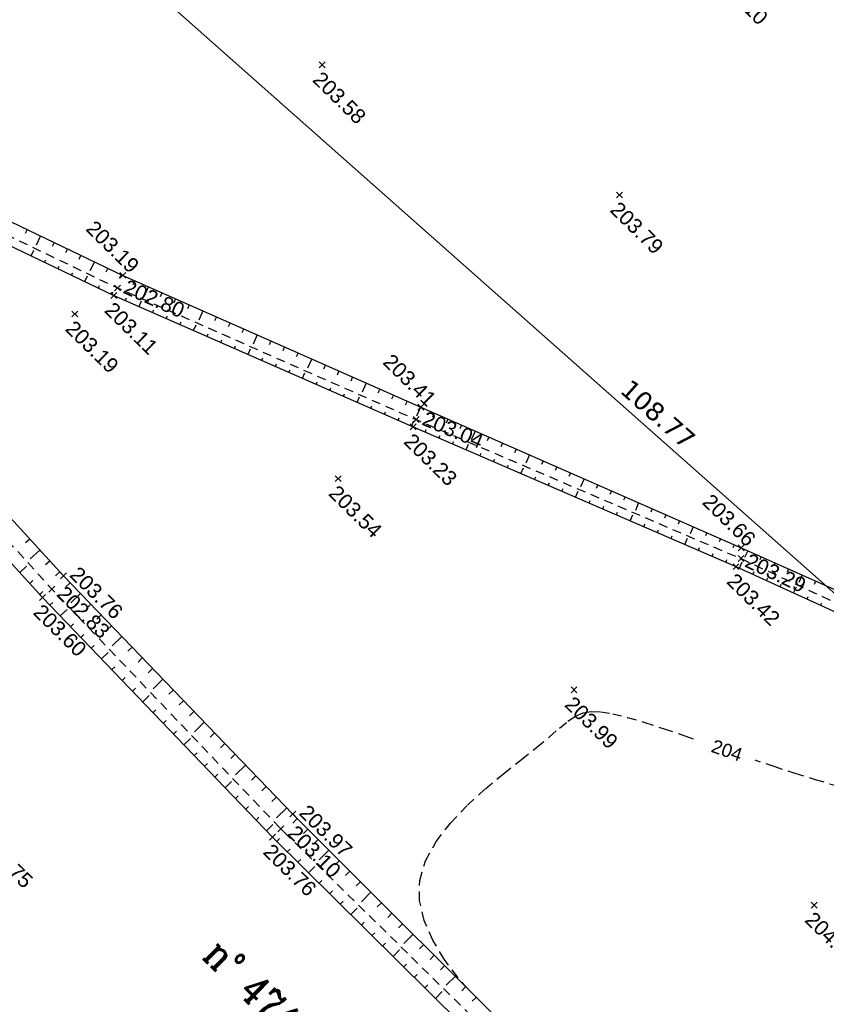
# Model space of a CAD drawing. Extents: x 1616800 to 1632437, y 2248456 to 2251974.
# Tile 21 of 256: x 1617821 to 1617875, y 2251358 to 2251424. Entities that reach past the tile are written whole.
import ezdxf
from ezdxf.enums import TextEntityAlignment as Align

# ---------------------------------------------------------------- set-up
doc = ezdxf.new("R2010")
doc.units = 0
doc.header["$LTSCALE"] = 2
doc.header["$PDMODE"] = 3
doc.header["$PDSIZE"] = 0.2
doc.linetypes.add('FOSSE', pattern=[0.5, 0.3, -0.2])
doc.layers.get('0').update_dxf_attribs({"linetype": 'CONTINUOUS'})
for name, color, linetype in [('X-PTS TOPO-TEXTE TOPOALT', 8, 'CONTINUOUS'), ('X-PTS TOPO-TOPOPOINT', 8, 'CONTINUOUS'), ('Y - FDP TOPO-COTATION', 8, 'CONTINUOUS'), ('Y - FDP TOPO-LIMITES', 8, 'CONTINUOUS'), ('Y - FDP TOPO-LOT CONTOUR', 8, 'CONTINUOUS'), ('Y - FDP TOPO-LOT COTATION', 8, 'CONTINUOUS'), ('Y-FDP TOPO-CADASTRE_NUMERO', 11, 'CONTINUOUS'), ('Y-FDP TOPO-CN_1_00', 8, 'FOSSE'), ('Y-FDP TOPO-CN_Cotation', 8, 'CONTINUOUS'), ('Y-FDP TOPO-CN_Cotation Cache des textes', 8, 'CONTINUOUS'), ('Y-FDP TOPO-TOP_AXE_FOSSE', 8, 'CONTINUOUS'), ('Y-FDP TOPO-TOP_BARBULE', 8, 'CONTINUOUS'), ('Y-FDP TOPO-TOP_TALUS', 8, 'CONTINUOUS')]:
    doc.layers.add(name, color=color, linetype=linetype)
doc.styles.add('Arial 1.5', font='arial.ttf', dxfattribs={"width": 0.99, "height": 0.75})
doc.styles.add('COMPLEX', font='complex.shx')
doc.styles.get("Standard").update_dxf_attribs({"font": 'arial.ttf'})
doc.styles.add('Verdana 2.0', font='verdana.ttf', dxfattribs={"width": 0.99, "height": 2})

# ---------------------------------------------------------------- blocks, each defined once
blk = doc.blocks.new('TCPOINT_2')
at = {"color": 0}
blk.add_point((0, 0), dxfattribs=at)
at = {"layer": 'X-PTS TOPO-TEXTE TOPOALT'}
blk.add_attdef('ALT', (0.25, 0.25), '', height=0.75, dxfattribs=at)
blk = doc.blocks.new('TCPOINT')
at = {"color": 0}
blk.add_point((0, 0), dxfattribs=at)
at = {"layer": 'X-PTS TOPO-TEXTE TOPOALT'}
blk.add_attdef('ALT', text='', height=0.75, dxfattribs=at).set_placement((0.25, -0.25), align=Align.TOP_LEFT)
blk = doc.blocks.new('zt_cache')
blk.add_wipeout([(0, 0), (1, 0), (1, 1), (0, 1)])

msp = doc.modelspace()

# ---------------------------------------------------------------- linework, layer by layer
at = {"layer": 'Y - FDP TOPO-LIMITES', "flags": 128}
msp.add_lwpolyline([(1617826.4283, 2251294.8169), (1617840.4495, 2251294.9641), (1617903.8303, 2251360.7956), (1617822.4365, 2251432.9471)], dxfattribs=at)
at = {"layer": 'Y - FDP TOPO-LOT CONTOUR', "flags": 128}
msp.add_lwpolyline([(1617822.4365, 2251432.9471), (1617772.3567, 2251348.6685), (1617826.4283, 2251294.8169), (1617840.4495, 2251294.9641), (1617903.8303, 2251360.7956)], close=True, dxfattribs=at)
at = {"layer": 'Y-FDP TOPO-CN_1_00', "linetype": 'FOSSE'}
msp.add_lwpolyline([(1617851.1142, 2251359.0956), (1617850.4286, 2251359.9011), (1617849.533, 2251361.1073), (1617848.7623, 2251362.3802), (1617848.1852, 2251363.6983), (1617847.8706, 2251365.0399), (1617847.8874, 2251366.3835), (1617848.2801, 2251367.7089), (1617848.9959, 2251369.0018), (1617849.9578, 2251370.249), (1617851.0888, 2251371.4377), (1617852.3118, 2251372.5548), (1617853.5496, 2251373.5872), (1617854.7254, 2251374.522), (1617855.7619, 2251375.3461), (1617856.6038, 2251376.0489), (1617857.282, 2251376.6291), (1617857.8489, 2251377.0877), (1617858.3572, 2251377.4256), (1617858.8594, 2251377.644), (1617859.4081, 2251377.7438), (1617860.0556, 2251377.7261), (1617860.8547, 2251377.5918), (1617861.8435, 2251377.3452), (1617863.0029, 2251377.003), (1617864.2994, 2251376.5852), (1617865.6998, 2251376.1117), (1617867.1705, 2251375.6024), (1617868.6782, 2251375.0773), (1617870.1895, 2251374.5564), (1617871.6709, 2251374.0595), (1617873.0954, 2251373.6019), (1617874.4616, 2251373.1804), (1617875.7746, 2251372.7868)], dxfattribs=at)
at = {"layer": 'Y-FDP TOPO-TOP_AXE_FOSSE', "linetype": 'FOSSE', "flags": 128}
for points in [[(1617814.6676, 2251412.4221), (1617827.5892, 2251406.2132), (1617847.6407, 2251397.3692), (1617869.4704, 2251388.0204), (1617890.1539, 2251378.4015), (1617901.864, 2251372.6569), (1617909.4238, 2251368.5705)], [(1617808.0932, 2251402.5416), (1617823.1749, 2251385.9677), (1617838.5631, 2251369.8505), (1617855.5748, 2251353.1388), (1617870.5662, 2251337.6916), (1617873.8427, 2251334.2372), (1617875.1064, 2251333.0335)]]:
    msp.add_lwpolyline(points, dxfattribs=at)
at = {"layer": 'Y-FDP TOPO-TOP_BARBULE'}
for p, q in [((1617821.5205, 2251410.14), (1617821.3894, 2251409.8661)), ((1617822.4225, 2251409.7083), (1617822.127, 2251409.0909)), ((1617823.3245, 2251409.2766), (1617823.193, 2251409.0017)), ((1617821.7903, 2251408.3658), (1617821.975, 2251408.7524)), ((1617824.2266, 2251408.8449), (1617824.0948, 2251408.5696)), ((1617822.6926, 2251407.9347), (1617822.7744, 2251408.1058)), ((1617825.1286, 2251408.4132), (1617824.9966, 2251408.1374)), ((1617826.0306, 2251407.9815), (1617825.7331, 2251407.3599)), ((1617823.5949, 2251407.5036), (1617823.6764, 2251407.6741)), ((1617824.4972, 2251407.0724), (1617824.5784, 2251407.2423)), ((1617826.9326, 2251407.5498), (1617826.8002, 2251407.273)), ((1617825.3995, 2251406.6413), (1617825.5814, 2251407.0219)), ((1617827.8346, 2251407.1181), (1617827.702, 2251406.8409)), ((1617828.7474, 2251406.7097), (1617828.623, 2251406.4288)), ((1617826.3018, 2251406.2102), (1617826.3823, 2251406.3787)), ((1617827.2041, 2251405.7791), (1617827.2843, 2251405.9469)), ((1617829.6618, 2251406.3048), (1617829.3823, 2251405.6737)), ((1617830.5762, 2251405.8999), (1617830.4521, 2251405.6199)), ((1617828.1177, 2251405.3725), (1617828.1922, 2251405.5422)), ((1617829.0334, 2251404.9706), (1617829.2004, 2251405.3511)), ((1617831.4905, 2251405.495), (1617831.3667, 2251405.2154)), ((1617829.949, 2251404.5686), (1617830.023, 2251404.7372)), ((1617832.4049, 2251405.0901), (1617832.2813, 2251404.8109)), ((1617833.3192, 2251404.6851), (1617833.0416, 2251404.0582)), ((1617830.8647, 2251404.1666), (1617830.9385, 2251404.3347)), ((1617831.7803, 2251403.7646), (1617831.8539, 2251403.9322)), ((1617834.2336, 2251404.2802), (1617834.1104, 2251404.002)), ((1617835.148, 2251403.8753), (1617835.025, 2251403.5975)), ((1617832.696, 2251403.3627), (1617832.861, 2251403.7385)), ((1617836.0623, 2251403.4704), (1617835.9395, 2251403.1931)), ((1617833.6116, 2251402.9607), (1617833.6847, 2251403.1272)), ((1617834.5273, 2251402.5587), (1617834.6002, 2251402.7247)), ((1617836.9767, 2251403.0655), (1617836.7008, 2251402.4426)), ((1617837.891, 2251402.6605), (1617837.7686, 2251402.3841)), ((1617835.443, 2251402.1567), (1617835.5156, 2251402.3222)), ((1617836.3586, 2251401.7548), (1617836.5215, 2251402.1258)), ((1617838.8054, 2251402.2556), (1617838.6832, 2251401.9797)), ((1617837.2743, 2251401.3528), (1617837.3464, 2251401.5172)), ((1617839.7197, 2251401.8507), (1617839.5978, 2251401.5752)), ((1617840.6341, 2251401.4458), (1617840.3601, 2251400.827)), ((1617838.1899, 2251400.9508), (1617838.2619, 2251401.1147)), ((1617839.1056, 2251400.5488), (1617839.1773, 2251400.7122)), ((1617841.5485, 2251401.0408), (1617841.4269, 2251400.7663)), ((1617842.4628, 2251400.6359), (1617842.3414, 2251400.3618)), ((1617840.0212, 2251400.1469), (1617840.1821, 2251400.5132)), ((1617840.9369, 2251399.7449), (1617841.0081, 2251399.9072)), ((1617843.3772, 2251400.231), (1617843.256, 2251399.9573)), ((1617841.8526, 2251399.3429), (1617841.9236, 2251399.5047)), ((1617844.2915, 2251399.8261), (1617844.0193, 2251399.2114)), ((1617845.2059, 2251399.4212), (1617845.0851, 2251399.1484)), ((1617842.7682, 2251398.9409), (1617842.839, 2251399.1021)), ((1617843.6839, 2251398.5389), (1617843.8426, 2251398.9005)), ((1617846.1203, 2251399.0162), (1617845.9997, 2251398.7439)), ((1617847.0346, 2251398.6113), (1617846.9142, 2251398.3395)), ((1617844.5995, 2251398.137), (1617844.6699, 2251398.2971)), ((1617845.5152, 2251397.735), (1617845.5853, 2251397.8946)), ((1617847.949, 2251398.2064), (1617847.6786, 2251397.5958)), ((1617846.4309, 2251397.333), (1617846.5007, 2251397.4921)), ((1617847.3465, 2251396.931), (1617847.5032, 2251397.2879)), ((1617848.8644, 2251397.8039), (1617848.7462, 2251397.5349)), ((1617849.7799, 2251397.4015), (1617849.6629, 2251397.1354)), ((1617848.2637, 2251396.5327), (1617848.3332, 2251396.6928)), ((1617850.6953, 2251396.9991), (1617850.5797, 2251396.7359)), ((1617851.6108, 2251396.5966), (1617851.3534, 2251396.0111)), ((1617849.1812, 2251396.1348), (1617849.2512, 2251396.2963)), ((1617852.5263, 2251396.1942), (1617852.4131, 2251395.9369)), ((1617850.0986, 2251395.7369), (1617850.1693, 2251395.8998)), ((1617851.0161, 2251395.339), (1617851.1764, 2251395.7088)), ((1617853.4417, 2251395.7918), (1617853.3299, 2251395.5374)), ((1617854.3572, 2251395.3893), (1617854.2466, 2251395.1378)), ((1617851.9335, 2251394.9411), (1617852.0054, 2251395.1068)), ((1617852.8509, 2251394.5432), (1617852.9234, 2251394.7103)), ((1617855.2726, 2251394.9869), (1617855.0267, 2251394.4276)), ((1617856.1881, 2251394.5845), (1617856.0801, 2251394.3388)), ((1617853.7684, 2251394.1453), (1617853.8415, 2251394.3139)), ((1617854.6858, 2251393.7474), (1617854.8517, 2251394.1298)), ((1617857.1035, 2251394.1821), (1617856.9968, 2251393.9393)), ((1617855.6032, 2251393.3495), (1617855.6776, 2251393.5209)), ((1617858.019, 2251393.7796), (1617857.9136, 2251393.5398)), ((1617858.9345, 2251393.3772), (1617858.7001, 2251392.844)), ((1617856.5207, 2251392.9516), (1617856.5956, 2251393.1244)), ((1617857.4381, 2251392.5537), (1617857.5137, 2251392.7279)), ((1617859.8499, 2251392.9748), (1617859.747, 2251392.7407)), ((1617858.3555, 2251392.1558), (1617858.5269, 2251392.5509)), ((1617860.7654, 2251392.5723), (1617860.6638, 2251392.3412)), ((1617861.6808, 2251392.1699), (1617861.5805, 2251391.9417)), ((1617859.273, 2251391.7579), (1617859.3497, 2251391.9349)), ((1617860.1904, 2251391.36), (1617860.2678, 2251391.5384)), ((1617862.5963, 2251391.7675), (1617862.3734, 2251391.2605)), ((1617863.5118, 2251391.3651), (1617863.414, 2251391.1427)), ((1617861.1079, 2251390.9621), (1617861.1858, 2251391.1419)), ((1617862.0253, 2251390.5642), (1617862.2021, 2251390.9719)), ((1617864.4272, 2251390.9626), (1617864.3307, 2251390.7431)), ((1617862.9427, 2251390.1663), (1617863.0219, 2251390.3489)), ((1617863.8602, 2251389.7684), (1617863.94, 2251389.9524)), ((1617865.3427, 2251390.5602), (1617865.2475, 2251390.3436)), ((1617866.2581, 2251390.1578), (1617866.0468, 2251389.677)), ((1617821.6912, 2251389.3375), (1617821.4031, 2251389.0743)), ((1617864.7776, 2251389.3705), (1617864.858, 2251389.5559)), ((1617865.695, 2251388.9726), (1617865.8774, 2251389.393)), ((1617867.1736, 2251389.7553), (1617867.0809, 2251389.5446)), ((1617868.0891, 2251389.3529), (1617867.9977, 2251389.1451)), ((1617866.6125, 2251388.5747), (1617866.6941, 2251388.7629)), ((1617869.0045, 2251388.9505), (1617868.9144, 2251388.7455)), ((1617822.3657, 2251388.5992), (1617821.7164, 2251388.0061)), ((1617867.5299, 2251388.1768), (1617867.6122, 2251388.3664)), ((1617868.4473, 2251387.7789), (1617868.5302, 2251387.9699)), ((1617869.9189, 2251388.5456), (1617869.7155, 2251388.0899)), ((1617870.8321, 2251388.1381), (1617870.7396, 2251387.9308)), ((1617821.0177, 2251387.0929), (1617821.4825, 2251387.5162)), ((1617823.0401, 2251387.8608), (1617822.7511, 2251387.5968)), ((1617869.3628, 2251387.3764), (1617869.5591, 2251387.8056)), ((1617871.7453, 2251387.7306), (1617871.6507, 2251387.5185)), ((1617872.6585, 2251387.3231), (1617872.5618, 2251387.1063)), ((1617823.7146, 2251387.1225), (1617823.4251, 2251386.8581)), ((1617870.2721, 2251386.9605), (1617870.3585, 2251387.1493)), ((1617871.1815, 2251386.5445), (1617871.267, 2251386.7315)), ((1617873.5717, 2251386.9155), (1617873.3493, 2251386.4171)), ((1617821.6911, 2251386.3535), (1617821.8975, 2251386.5416)), ((1617824.4013, 2251386.3957), (1617824.1172, 2251386.1224)), ((1617872.0909, 2251386.1286), (1617872.1756, 2251386.3136)), ((1617873.0003, 2251385.7126), (1617873.1888, 2251386.1246)), ((1617874.4849, 2251386.508), (1617874.3839, 2251386.2818)), ((1617822.3644, 2251385.6142), (1617822.5708, 2251385.8021)), ((1617825.0946, 2251385.675), (1617824.4534, 2251385.0581)), ((1617873.9097, 2251385.2966), (1617873.9926, 2251385.4778)), ((1617823.0512, 2251384.8875), (1617823.2522, 2251385.0802)), ((1617825.7879, 2251384.9544), (1617825.502, 2251384.6793)), ((1617874.8191, 2251384.8807), (1617874.9011, 2251385.06)), ((1617823.7433, 2251384.1656), (1617824.1944, 2251384.5982)), ((1617826.4813, 2251384.2338), (1617826.1944, 2251383.9578)), ((1617824.4354, 2251383.4438), (1617824.6354, 2251383.6356)), ((1617827.1746, 2251383.5132), (1617826.8869, 2251383.2363)), ((1617825.1275, 2251382.722), (1617825.327, 2251382.9133)), ((1617827.8679, 2251382.7925), (1617827.2184, 2251382.1677)), ((1617825.8196, 2251382.0002), (1617826.0186, 2251382.191)), ((1617828.5613, 2251382.0719), (1617828.2717, 2251381.7933)), ((1617826.5117, 2251381.2784), (1617826.9582, 2251381.7065)), ((1617829.2546, 2251381.3513), (1617828.9641, 2251381.0718)), ((1617827.2038, 2251380.5566), (1617827.4017, 2251380.7464)), ((1617827.8959, 2251379.8347), (1617828.0933, 2251380.0241)), ((1617829.9479, 2251380.6307), (1617829.6565, 2251380.3503)), ((1617830.6413, 2251379.91), (1617829.9835, 2251379.2772)), ((1617828.5879, 2251379.1129), (1617828.7849, 2251379.3018)), ((1617829.28, 2251378.3911), (1617829.722, 2251378.8149)), ((1617831.3346, 2251379.1894), (1617831.0413, 2251378.9073)), ((1617832.0279, 2251378.4688), (1617831.7337, 2251378.1858)), ((1617829.9721, 2251377.6693), (1617830.1681, 2251377.8572)), ((1617832.7213, 2251377.7482), (1617832.4261, 2251377.4642)), ((1617830.6642, 2251376.9475), (1617830.8596, 2251377.1349)), ((1617833.4146, 2251377.0275), (1617832.7485, 2251376.3867)), ((1617831.3563, 2251376.2257), (1617831.5512, 2251376.4125)), ((1617834.1079, 2251376.3069), (1617833.811, 2251376.0212)), ((1617832.0484, 2251375.5039), (1617832.4858, 2251375.9232)), ((1617834.8013, 2251375.5863), (1617834.5034, 2251375.2997)), ((1617832.7405, 2251374.782), (1617832.9344, 2251374.9679)), ((1617835.4946, 2251374.8657), (1617835.1958, 2251374.5782)), ((1617833.4326, 2251374.0602), (1617833.626, 2251374.2456)), ((1617836.1879, 2251374.1451), (1617835.5136, 2251373.4962)), ((1617834.1247, 2251373.3384), (1617834.3176, 2251373.5233)), ((1617836.8813, 2251373.4244), (1617836.5806, 2251373.1352)), ((1617834.8168, 2251372.6166), (1617835.2496, 2251373.0316)), ((1617837.5746, 2251372.7038), (1617837.273, 2251372.4137)), ((1617835.5089, 2251371.8948), (1617835.7007, 2251372.0787)), ((1617838.2679, 2251371.9832), (1617837.9654, 2251371.6922)), ((1617836.201, 2251371.173), (1617836.3923, 2251371.3564)), ((1617838.9613, 2251371.2626), (1617838.2786, 2251370.6058)), ((1617836.893, 2251370.4511), (1617837.0839, 2251370.6341)), ((1617837.5851, 2251369.7293), (1617838.0134, 2251370.1399)), ((1617839.6606, 2251370.5478), (1617839.362, 2251370.2493)), ((1617840.3677, 2251369.8407), (1617840.0713, 2251369.5443)), ((1617838.2846, 2251369.0148), (1617838.4703, 2251369.2022)), ((1617841.0749, 2251369.1337), (1617840.7805, 2251368.8393)), ((1617838.9951, 2251368.3111), (1617839.1817, 2251368.4994)), ((1617841.782, 2251368.4266), (1617841.1244, 2251367.7689)), ((1617839.7056, 2251367.6073), (1617839.8931, 2251367.7967)), ((1617842.4892, 2251367.7195), (1617842.199, 2251367.4293)), ((1617840.416, 2251366.9036), (1617840.8403, 2251367.3319)), ((1617843.1963, 2251367.0125), (1617842.9082, 2251366.7243)), ((1617841.1265, 2251366.1999), (1617841.316, 2251366.3912)), ((1617843.9035, 2251366.3054), (1617843.6175, 2251366.0194)), ((1617841.837, 2251365.4961), (1617842.0275, 2251365.6884)), ((1617844.6106, 2251365.5983), (1617843.9718, 2251364.9594)), ((1617842.5475, 2251364.7924), (1617842.7389, 2251364.9857)), ((1617845.3178, 2251364.8913), (1617845.0359, 2251364.6094)), ((1617843.2579, 2251364.0887), (1617843.6909, 2251364.5257)), ((1617846.0249, 2251364.1842), (1617845.7452, 2251363.9044)), ((1617843.9684, 2251363.3849), (1617844.1618, 2251363.5802)), ((1617846.7321, 2251363.4771), (1617846.4544, 2251363.1994)), ((1617844.6789, 2251362.6812), (1617844.8732, 2251362.8774)), ((1617845.3893, 2251361.9775), (1617845.5847, 2251362.1747)), ((1617847.4392, 2251362.7701), (1617846.8191, 2251362.1499)), ((1617846.0998, 2251361.2737), (1617846.5415, 2251361.7196)), ((1617848.1464, 2251362.063), (1617847.8729, 2251361.7894)), ((1617848.8536, 2251361.3559), (1617848.5821, 2251361.0845)), ((1617846.8103, 2251360.57), (1617847.0075, 2251360.7692)), ((1617849.5607, 2251360.6489), (1617849.2913, 2251360.3795)), ((1617847.5208, 2251359.8663), (1617847.719, 2251360.0664)), ((1617850.2679, 2251359.9418), (1617849.6665, 2251359.3404)), ((1617848.2312, 2251359.1626), (1617848.4304, 2251359.3636)), ((1617848.9417, 2251358.4588), (1617849.3921, 2251358.9135)), ((1617850.975, 2251359.2347), (1617850.7098, 2251358.9695)), ((1617851.6822, 2251358.5277), (1617851.419, 2251358.2645))]:
    msp.add_line(p, q, dxfattribs=at)
at = {"layer": 'Y-FDP TOPO-TOP_TALUS', "linetype": 'Continuous', "flags": 128}
for points in [[(1617815.2063, 2251413.162), (1617827.9488, 2251407.0634), (1617847.9641, 2251398.1997), (1617869.4849, 2251388.7393), (1617890.5691, 2251379.3303), (1617902.3161, 2251373.8265), (1617909.4238, 2251368.5705)], [(1617814.5719, 2251411.8148), (1617827.3443, 2251405.7121), (1617847.45, 2251396.8856), (1617869.1342, 2251387.481), (1617889.9405, 2251377.9641), (1617901.4041, 2251371.7624), (1617909.4238, 2251368.5705)], [(1617808.8766, 2251403.3656), (1617823.9528, 2251386.8618), (1617839.3549, 2251370.8534), (1617856.402, 2251353.8084), (1617871.3299, 2251338.4278), (1617874.7408, 2251334.5113), (1617875.1064, 2251333.0335)], [(1617807.5511, 2251401.8798), (1617822.5535, 2251385.4065), (1617837.9988, 2251369.2979), (1617854.9082, 2251352.5489), (1617870.0993, 2251337.1902), (1617873.615, 2251333.636), (1617875.1064, 2251333.0335)]]:
    msp.add_lwpolyline(points, dxfattribs=at)

# ---------------------------------------------------------------- block references
at = {"layer": 'X-PTS TOPO-TOPOPOINT'}
ref = msp.add_blockref('TCPOINT', (1617868.3284, 2251427.8703, 203.1), dxfattribs=dict(at, rotation=315.4245826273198))
ref.add_attrib('ALT', '203.10', dxfattribs={"layer": 'X-PTS TOPO-TEXTE TOPOALT', "height": 1, "rotation": 315.424583}).set_placement((1617868.331, 2251427.5167, 203.1), align=Align.TOP_LEFT)
ref = msp.add_blockref('TCPOINT', (1617841.3301, 2251421.2095, 203.58), dxfattribs=dict(at, rotation=315.4245872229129))
ref.add_attrib('ALT', '203.58', dxfattribs={"layer": 'X-PTS TOPO-TEXTE TOPOALT', "height": 1, "rotation": 315.424587}).set_placement((1617841.3327, 2251420.856, 203.58), align=Align.TOP_LEFT)
ref = msp.add_blockref('TCPOINT', (1617861.3083, 2251412.4621, 203.79), dxfattribs=dict(at, rotation=315.4245837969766))
ref.add_attrib('ALT', '203.79', dxfattribs={"layer": 'X-PTS TOPO-TEXTE TOPOALT', "height": 1, "rotation": 315.424584}).set_placement((1617861.3109, 2251412.1085, 203.79), align=Align.TOP_LEFT)
ref = msp.add_blockref('TCPOINT_2', (1617827.9505, 2251407.0635, 203.19), dxfattribs=dict(at, rotation=315.4245895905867))
ref.add_attrib('ALT', '203.19', (1617825.3907, 2251410.1287, 203.19), dxfattribs={"layer": 'X-PTS TOPO-TEXTE TOPOALT', "height": 1, "rotation": 315.42459})
ref = msp.add_blockref('TCPOINT', (1617827.5909, 2251406.2132, 202.8), dxfattribs=dict(at, rotation=336.0765829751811))
ref.add_attrib('ALT', '202.80', dxfattribs={"layer": 'X-PTS TOPO-TEXTE TOPOALT', "height": 1, "rotation": 336.076583}).set_placement((1617828.2995, 2251406.8187, 202.8), align=Align.TOP_LEFT)
ref = msp.add_blockref('TCPOINT', (1617827.346, 2251405.7121, 203.11), dxfattribs=dict(at, rotation=315.4245896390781))
ref.add_attrib('ALT', '203.11', dxfattribs={"layer": 'X-PTS TOPO-TEXTE TOPOALT', "height": 1, "rotation": 315.42459}).set_placement((1617827.3486, 2251405.3585, 203.11), align=Align.TOP_LEFT)
ref = msp.add_blockref('TCPOINT', (1617824.7143, 2251404.4654, 203.19), dxfattribs=dict(at, rotation=315.4245900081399))
ref.add_attrib('ALT', '203.19', dxfattribs={"layer": 'X-PTS TOPO-TEXTE TOPOALT', "height": 1, "rotation": 315.42459}).set_placement((1617824.7169, 2251404.1118, 203.19), align=Align.TOP_LEFT)
ref = msp.add_blockref('TCPOINT_2', (1617847.9658, 2251398.1997, 203.41), dxfattribs=dict(at, rotation=315.42458608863))
ref.add_attrib('ALT', '203.41', (1617845.3448, 2251401.1647, 203.41), dxfattribs={"layer": 'X-PTS TOPO-TEXTE TOPOALT', "height": 1, "rotation": 315.424587})
ref = msp.add_blockref('TCPOINT', (1617847.6424, 2251397.3692, 203.04), dxfattribs=dict(at, rotation=337.1808185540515))
ref.add_attrib('ALT', '203.04', dxfattribs={"layer": 'X-PTS TOPO-TEXTE TOPOALT', "height": 1, "rotation": 337.180818}).set_placement((1617848.3511, 2251397.9689, 203.04), align=Align.TOP_LEFT)
ref = msp.add_blockref('TCPOINT', (1617847.4517, 2251396.8856, 203.23), dxfattribs=dict(at, rotation=315.4245863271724))
ref.add_attrib('ALT', '203.23', dxfattribs={"layer": 'X-PTS TOPO-TEXTE TOPOALT', "height": 1, "rotation": 315.424586}).set_placement((1617847.4543, 2251396.5321, 203.23), align=Align.TOP_LEFT)
ref = msp.add_blockref('TCPOINT', (1617842.4036, 2251393.3965, 203.54), dxfattribs=dict(at, rotation=315.4245870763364))
ref.add_attrib('ALT', '203.54', dxfattribs={"layer": 'X-PTS TOPO-TEXTE TOPOALT', "height": 1, "rotation": 315.424587}).set_placement((1617842.4062, 2251393.043, 203.54), align=Align.TOP_LEFT)
ref = msp.add_blockref('TCPOINT_2', (1617869.4866, 2251388.7393, 203.66), dxfattribs=dict(at, rotation=315.4245824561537))
ref.add_attrib('ALT', '203.66', (1617866.8107, 2251391.749, 203.66), dxfattribs={"layer": 'X-PTS TOPO-TEXTE TOPOALT', "height": 1, "rotation": 315.424583})
ref = msp.add_blockref('TCPOINT', (1617869.4721, 2251388.0204, 203.29), dxfattribs=dict(at, rotation=334.9097634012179))
ref.add_attrib('ALT', '203.29', dxfattribs={"layer": 'X-PTS TOPO-TEXTE TOPOALT', "height": 1, "rotation": 334.909763}).set_placement((1617870.0785, 2251388.4157, 203.29), align=Align.TOP_LEFT)
ref = msp.add_blockref('TCPOINT_2', (1617823.9545, 2251386.8618, 203.76), dxfattribs=dict(at, rotation=315.4245901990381))
ref.add_attrib('ALT', '203.76', (1617824.3081, 2251386.8644, 203.76), dxfattribs={"layer": 'X-PTS TOPO-TEXTE TOPOALT', "height": 1, "rotation": 315.42459})
ref = msp.add_blockref('TCPOINT', (1617869.1359, 2251387.481, 203.42), dxfattribs=dict(at, rotation=315.4245824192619))
ref.add_attrib('ALT', '203.42', dxfattribs={"layer": 'X-PTS TOPO-TEXTE TOPOALT', "height": 1, "rotation": 315.424583}).set_placement((1617869.1385, 2251387.1275, 203.42), align=Align.TOP_LEFT)
ref = msp.add_blockref('TCPOINT', (1617823.1766, 2251385.9678, 202.83), dxfattribs=dict(at, rotation=315.4245903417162))
ref.add_attrib('ALT', '202.83', dxfattribs={"layer": 'X-PTS TOPO-TEXTE TOPOALT', "height": 1, "rotation": 315.42459}).set_placement((1617824.1263, 2251386.2748, 202.83), align=Align.TOP_LEFT)
ref = msp.add_blockref('TCPOINT', (1617822.5552, 2251385.4065, 203.6), dxfattribs=dict(at, rotation=315.4245904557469))
ref.add_attrib('ALT', '203.60', dxfattribs={"layer": 'X-PTS TOPO-TEXTE TOPOALT', "height": 1, "rotation": 315.424591}).set_placement((1617822.5579, 2251385.053, 203.6), align=Align.TOP_LEFT)
ref = msp.add_blockref('TCPOINT', (1617858.2537, 2251379.2048, 203.99), dxfattribs=dict(at, rotation=315.4245843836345))
ref.add_attrib('ALT', '203.99', dxfattribs={"layer": 'X-PTS TOPO-TEXTE TOPOALT', "height": 1, "rotation": 315.424584}).set_placement((1617858.2563, 2251378.8513, 203.99), align=Align.TOP_LEFT)
ref = msp.add_blockref('TCPOINT_2', (1617839.3566, 2251370.8535, 203.97), dxfattribs=dict(at, rotation=315.4245876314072))
ref.add_attrib('ALT', '203.97', (1617839.7101, 2251370.8561, 203.97), dxfattribs={"layer": 'X-PTS TOPO-TEXTE TOPOALT', "height": 1, "rotation": 315.424588})
ref = msp.add_blockref('TCPOINT', (1617817.8416, 2251369.9145, 203.75), dxfattribs=dict(at, rotation=315.424591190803))
ref.add_attrib('ALT', '203.75', dxfattribs={"layer": 'X-PTS TOPO-TEXTE TOPOALT', "height": 1, "rotation": 315.424591}).set_placement((1617818.9612, 2251369.489, 203.75), align=Align.TOP_LEFT)
ref = msp.add_blockref('TCPOINT', (1617838.0005, 2251369.2979, 203.76), dxfattribs=dict(at, rotation=315.42458779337))
ref.add_attrib('ALT', '203.76', dxfattribs={"layer": 'X-PTS TOPO-TEXTE TOPOALT', "height": 1, "rotation": 315.424588}).set_placement((1617838.0032, 2251368.9443, 203.76), align=Align.TOP_LEFT)
ref = msp.add_blockref('TCPOINT', (1617838.5648, 2251369.8505, 203.1), dxfattribs=dict(at, rotation=315.4245876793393))
ref.add_attrib('ALT', '203.10', dxfattribs={"layer": 'X-PTS TOPO-TEXTE TOPOALT', "height": 1, "rotation": 315.424588}).set_placement((1617839.6446, 2251370.186, 203.1), align=Align.TOP_LEFT)
ref = msp.add_blockref('TCPOINT', (1617874.3936, 2251364.7288, 204.37), dxfattribs=dict(at, rotation=315.4245815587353))
ref.add_attrib('ALT', '204.37', dxfattribs={"layer": 'X-PTS TOPO-TEXTE TOPOALT', "height": 1, "rotation": 315.424582}).set_placement((1617874.3962, 2251364.3753, 204.37), align=Align.TOP_LEFT)

# ---------------------------------------------------------------- texts
at = {"layer": 'Y - FDP TOPO-COTATION', "style": 'Verdana 2.0', "width": 0.99}
msp.add_text('108.77', height=1.25, rotation=318.444637, dxfattribs=at).set_placement((1617863.484, 2251397.2669), align=Align.CENTER)
at = {"layer": 'Y - FDP TOPO-LOT COTATION', "style": 'Verdana 2.0', "width": 0.99}
msp.add_text('108.77', height=1.25, rotation=318.444637, dxfattribs=at).set_placement((1617863.484, 2251397.2669), align=Align.CENTER)
at = {"layer": 'Y-FDP TOPO-CADASTRE_NUMERO', "style": 'COMPLEX', "width": 0.8}
msp.add_text('n° 474', height=2, rotation=315.424611, dxfattribs=at).set_placement((1617833.2369, 2251361.2413))

# ---------------------------------------------------------------- next in the draw order: block references
at = {"layer": 'Y-FDP TOPO-CN_Cotation Cache des textes', "xscale": 3.980135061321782, "yscale": 2.919031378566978, "rotation": 340.7986910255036}
msp.add_blockref('zt_cache', (1617866.1567, 2251374.4038), dxfattribs=at)

# ---------------------------------------------------------------- next in the draw order: texts
at = {"layer": 'Y-FDP TOPO-CN_Cotation', "style": 'Arial 1.5', "oblique": 360, "width": 0.99}
msp.add_text('204', height=0.9, rotation=340.798691, dxfattribs=at).set_placement((1617868.5292, 2251375.1293, 204), align=Align.MIDDLE_CENTER)

doc.saveas('drawing.dxf')
